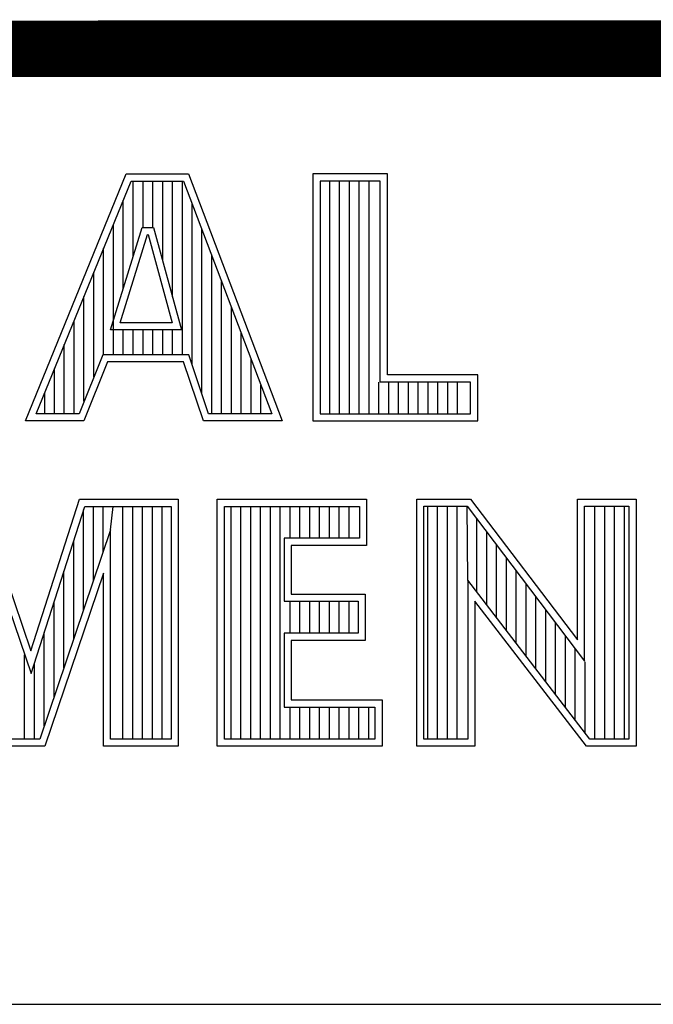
# Model space of a CAD drawing. Header units: inches. Extents: x 0.2 to 16.8, y 0.1 to 10.8.
# Tile 7 of 11: x 13.994 to 14.218, y 1.633 to 1.981. Entities that reach past the tile are written whole.
import ezdxf

# ---------------------------------------------------------------- set-up
doc = ezdxf.new("R2010")
doc.units = ezdxf.units.IN
doc.header["$LTSCALE"] = 0.935
doc.header["$MEASUREMENT"] = 0
doc.layers.get('0').update_dxf_attribs({"linetype": 'CONTINUOUS'})

msp = doc.modelspace()

# ---------------------------------------------------------------- linework, layer by layer
at = {"color": 2, "linetype": 'CONTINUOUS'}
for p, q in [((13.06524, 1.96953), (16.74504, 1.96953)), ((13.99563, 1.83899), (14.03127, 1.92621)), ((13.99939, 1.84151), (14.03297, 1.92368)), ((14.03127, 1.92621), (14.05328, 1.92621)), ((14.03297, 1.92368), (14.05154, 1.92368)), ((14.03371, 1.89701), (14.03371, 1.92368)), ((14.03719, 1.90732), (14.03719, 1.92368)), ((14.04066, 1.90732), (14.04066, 1.92368)), ((14.04414, 1.89555), (14.04414, 1.92368)), ((14.04761, 1.88278), (14.04761, 1.92368)), ((14.05109, 1.86235), (14.05109, 1.92368)), ((14.05154, 1.92368), (14.08273, 1.84151)), ((14.05328, 1.92621), (14.0864, 1.83899)), ((14.1236, 1.92621), (14.09725, 1.92621)), ((14.09725, 1.92621), (14.09725, 1.83899)), ((14.12107, 1.92368), (14.09978, 1.92368)), ((14.09978, 1.92368), (14.09978, 1.84151)), ((14.10322, 1.84151), (14.10322, 1.92368)), ((14.10669, 1.84151), (14.10669, 1.92368)), ((14.11017, 1.84151), (14.11017, 1.92368)), ((14.11365, 1.84151), (14.11365, 1.92368)), ((14.11712, 1.84151), (14.11712, 1.92368)), ((14.12107, 1.85271), (14.12107, 1.92368)), ((14.1236, 1.85523), (14.1236, 1.92621)), ((14.03023, 1.88576), (14.03023, 1.91699)), ((14.05456, 1.85874), (14.05456, 1.91572)), ((14.02571, 1.87112), (14.0369, 1.90732)), ((14.02676, 1.86235), (14.02676, 1.90848)), ((14.0369, 1.90732), (14.04094, 1.90732)), ((14.04094, 1.90732), (14.05078, 1.87112)), ((14.05804, 1.84841), (14.05804, 1.90657)), ((14.02914, 1.87365), (14.03876, 1.90479)), ((14.03876, 1.90479), (14.039, 1.90479)), ((14.039, 1.90479), (14.04747, 1.87365)), ((14.02328, 1.86235), (14.02328, 1.89998)), ((14.06151, 1.84151), (14.06151, 1.89741)), ((14.01981, 1.85455), (14.01981, 1.89147)), ((14.06499, 1.84151), (14.06499, 1.88826)), ((14.01633, 1.84591), (14.01633, 1.88297)), ((14.06846, 1.84151), (14.06846, 1.8791)), ((14.01286, 1.84151), (14.01286, 1.87447)), ((14.04747, 1.87365), (14.02914, 1.87365)), ((14.05078, 1.87112), (14.02571, 1.87112)), ((14.03023, 1.86235), (14.03023, 1.87112)), ((14.03371, 1.86235), (14.03371, 1.87112)), ((14.03719, 1.86235), (14.03719, 1.87112)), ((14.04066, 1.86235), (14.04066, 1.87112)), ((14.04414, 1.86235), (14.04414, 1.87112)), ((14.04761, 1.86235), (14.04761, 1.87112)), ((14.07194, 1.84151), (14.07194, 1.86995)), ((14.00938, 1.84151), (14.00938, 1.86596)), ((14.02294, 1.86235), (14.01457, 1.84151)), ((14.05335, 1.86235), (14.02294, 1.86235)), ((14.06036, 1.84151), (14.05335, 1.86235)), ((14.02465, 1.85982), (14.01627, 1.83899)), ((14.05153, 1.85982), (14.02465, 1.85982)), ((14.05854, 1.83899), (14.05153, 1.85982)), ((14.07542, 1.84151), (14.07542, 1.86079)), ((14.00591, 1.84151), (14.00591, 1.85746)), ((14.1555, 1.85523), (14.1236, 1.85523)), ((14.1555, 1.83899), (14.1555, 1.85523)), ((14.07889, 1.84151), (14.07889, 1.85164)), ((14.1206, 1.84151), (14.1206, 1.85271)), ((14.15297, 1.85271), (14.12107, 1.85271)), ((14.12407, 1.84151), (14.12407, 1.85271)), ((14.12755, 1.84151), (14.12755, 1.85271)), ((14.13102, 1.84151), (14.13102, 1.85271)), ((14.1345, 1.84151), (14.1345, 1.85271)), ((14.13797, 1.84151), (14.13797, 1.85271)), ((14.14145, 1.84151), (14.14145, 1.85271)), ((14.14492, 1.84151), (14.14492, 1.85271)), ((14.1484, 1.84151), (14.1484, 1.85271)), ((14.15297, 1.84151), (14.15297, 1.85271)), ((14.00243, 1.84151), (14.00243, 1.84895)), ((14.01457, 1.84151), (13.99939, 1.84151)), ((14.08273, 1.84151), (14.06036, 1.84151)), ((14.09978, 1.84151), (14.15297, 1.84151)), ((14.01627, 1.83899), (13.99563, 1.83899)), ((14.0864, 1.83899), (14.05854, 1.83899)), ((14.09725, 1.83899), (14.1555, 1.83899)), ((13.97934, 1.81131), (13.99754, 1.75775)), ((13.99754, 1.75775), (14.01474, 1.81131)), ((14.01474, 1.81131), (14.04965, 1.81131)), ((14.04965, 1.81131), (14.04965, 1.72404)), ((14.06342, 1.81131), (14.11623, 1.81131)), ((14.06342, 1.72404), (14.06342, 1.81131)), ((14.11623, 1.81131), (14.11623, 1.79501)), ((14.13394, 1.81135), (14.153, 1.81135)), ((14.13394, 1.72404), (14.13394, 1.81135)), ((14.13647, 1.80882), (14.15175, 1.80882)), ((14.13647, 1.72656), (14.13647, 1.80882)), ((14.13783, 1.72656), (14.13783, 1.80882)), ((14.1413, 1.72656), (14.1413, 1.80882)), ((14.14478, 1.72656), (14.14478, 1.80882)), ((14.14826, 1.72656), (14.14826, 1.80882)), ((14.15196, 1.78271), (14.15173, 1.80882)), ((14.15175, 1.80882), (14.19328, 1.75408)), ((14.153, 1.81135), (14.19076, 1.76159)), ((14.19076, 1.81135), (14.21148, 1.81135)), ((14.19076, 1.76159), (14.19076, 1.81135)), ((14.19328, 1.80882), (14.20896, 1.80882)), ((14.19328, 1.75408), (14.19328, 1.80882)), ((14.19691, 1.72656), (14.19691, 1.80882)), ((14.20039, 1.72656), (14.20039, 1.80882)), ((14.20386, 1.72656), (14.20386, 1.80882)), ((14.20734, 1.72656), (14.20734, 1.80882)), ((14.20896, 1.80882), (14.20896, 1.72656)), ((14.21148, 1.81135), (14.21148, 1.72404)), ((13.97753, 1.80878), (13.99761, 1.7497)), ((13.99761, 1.7497), (14.01659, 1.80878)), ((14.01619, 1.77227), (14.01619, 1.80754)), ((14.01659, 1.80878), (14.04712, 1.80878)), ((14.01966, 1.78254), (14.01966, 1.80878)), ((14.02314, 1.79281), (14.02314, 1.80878)), ((14.02575, 1.80052), (14.02661, 1.80878)), ((14.03009, 1.72656), (14.03009, 1.80878)), ((14.03357, 1.72656), (14.03357, 1.80878)), ((14.03704, 1.72656), (14.03704, 1.80878)), ((14.04052, 1.72656), (14.04052, 1.80878)), ((14.04399, 1.72656), (14.04399, 1.80878)), ((14.04712, 1.80878), (14.04712, 1.72656)), ((14.06594, 1.80878), (14.1137, 1.80878)), ((14.06594, 1.72656), (14.06594, 1.80878)), ((14.06832, 1.72656), (14.06832, 1.80878)), ((14.0718, 1.72656), (14.0718, 1.80878)), ((14.07527, 1.72656), (14.07527, 1.80878)), ((14.07875, 1.72656), (14.07875, 1.80878)), ((14.08222, 1.72656), (14.08222, 1.80878)), ((14.0857, 1.72656), (14.0857, 1.80878)), ((14.08917, 1.79754), (14.08917, 1.80878)), ((14.09265, 1.79754), (14.09265, 1.80878)), ((14.09612, 1.79754), (14.09612, 1.80878)), ((14.0996, 1.79754), (14.0996, 1.80878)), ((14.10307, 1.79754), (14.10307, 1.80878)), ((14.10655, 1.79754), (14.10655, 1.80878)), ((14.11003, 1.79754), (14.11003, 1.80878)), ((14.1137, 1.80878), (14.1137, 1.79754)), ((14.15521, 1.77848), (14.15521, 1.80426)), ((14.02575, 1.80052), (14.00071, 1.72656)), ((14.02575, 1.72656), (14.02575, 1.80052)), ((14.15868, 1.77397), (14.15868, 1.79968)), ((14.01271, 1.76201), (14.01271, 1.79672)), ((14.1137, 1.79754), (14.08705, 1.79754)), ((14.08705, 1.79754), (14.08705, 1.77527)), ((14.11623, 1.79501), (14.08958, 1.79501)), ((14.08958, 1.79501), (14.08958, 1.7778)), ((14.16216, 1.76945), (14.16216, 1.7951)), ((14.16563, 1.76493), (14.16563, 1.79052)), ((14.02322, 1.78517), (14.00253, 1.72404)), ((14.00924, 1.75174), (14.00924, 1.7859)), ((14.02322, 1.72404), (14.02322, 1.78517)), ((14.16911, 1.76041), (14.16911, 1.78594)), ((14.19515, 1.72656), (14.15196, 1.78271)), ((14.15196, 1.78271), (14.15196, 1.72656)), ((14.17258, 1.7559), (14.17258, 1.78136)), ((14.08958, 1.7778), (14.11574, 1.7778)), ((14.11574, 1.7778), (14.11574, 1.76141)), ((14.00576, 1.74147), (14.00576, 1.77508)), ((14.08705, 1.77527), (14.11321, 1.77527)), ((14.08917, 1.76394), (14.08917, 1.77527)), ((14.09265, 1.76394), (14.09265, 1.77527)), ((14.09612, 1.76394), (14.09612, 1.77527)), ((14.0996, 1.76394), (14.0996, 1.77527)), ((14.10307, 1.76394), (14.10307, 1.77527)), ((14.10655, 1.76394), (14.10655, 1.77527)), ((14.11003, 1.76394), (14.11003, 1.77527)), ((14.11321, 1.77527), (14.11321, 1.76394)), ((14.1939, 1.72404), (14.15448, 1.77528)), ((14.15448, 1.77528), (14.15448, 1.72404)), ((14.17606, 1.75138), (14.17606, 1.77678)), ((14.17953, 1.74686), (14.17953, 1.7722)), ((14.18301, 1.74234), (14.18301, 1.76762)), ((14.00229, 1.73121), (14.00229, 1.76426)), ((14.11321, 1.76394), (14.08705, 1.76394)), ((14.08705, 1.76394), (14.08705, 1.73787)), ((14.11574, 1.76141), (14.08958, 1.76141)), ((14.08958, 1.76141), (14.08958, 1.7404)), ((14.18649, 1.73782), (14.18649, 1.76304)), ((14.18996, 1.73331), (14.18996, 1.75846)), ((13.99534, 1.72656), (13.99534, 1.75639)), ((13.99881, 1.72656), (13.99881, 1.75344)), ((14.19344, 1.72879), (14.19344, 1.75388)), ((14.08958, 1.7404), (14.1217, 1.7404)), ((14.1217, 1.7404), (14.1217, 1.72404)), ((14.08705, 1.73787), (14.11917, 1.73787)), ((14.08917, 1.72656), (14.08917, 1.73787)), ((14.09265, 1.72656), (14.09265, 1.73787)), ((14.09612, 1.72656), (14.09612, 1.73787)), ((14.0996, 1.72656), (14.0996, 1.73787)), ((14.10307, 1.72656), (14.10307, 1.73787)), ((14.10655, 1.72656), (14.10655, 1.73787)), ((14.11003, 1.72656), (14.11003, 1.73787)), ((14.1135, 1.72656), (14.1135, 1.73787)), ((14.11698, 1.72656), (14.11698, 1.73787)), ((14.11917, 1.73787), (14.11917, 1.72656)), ((14.00071, 1.72656), (13.98761, 1.72656)), ((14.04712, 1.72656), (14.02575, 1.72656)), ((14.11917, 1.72656), (14.06594, 1.72656)), ((14.15196, 1.72656), (14.13647, 1.72656)), ((14.20896, 1.72656), (14.19515, 1.72656)), ((14.00253, 1.72404), (13.98582, 1.72404)), ((14.04965, 1.72404), (14.02322, 1.72404)), ((14.1217, 1.72404), (14.06342, 1.72404)), ((14.15448, 1.72404), (14.13394, 1.72404)), ((14.21148, 1.72404), (14.1939, 1.72404)), ((13.06532, 1.63288), (16.75003, 1.63288))]:
    msp.add_line(p, q, dxfattribs=at)
at = {"color": 7, "linetype": 'CONTINUOUS', "const_width": 0.02}
msp.add_lwpolyline([(11.47181, 1.97017), (16.75, 1.97072)], dxfattribs=at)

doc.saveas('drawing.dxf')
